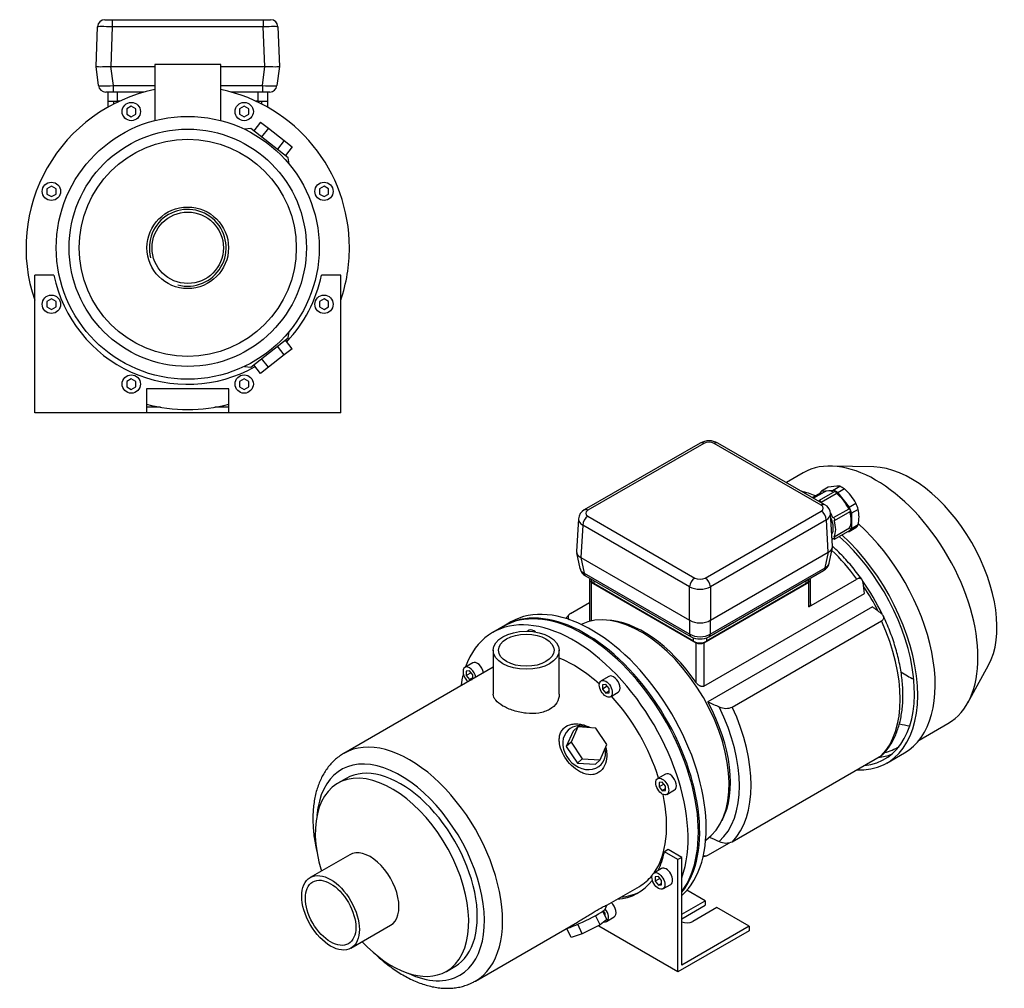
# Model space of a CAD drawing. Header units: millimetres. Extents: x 108 to 1180, y 13 to 792.
# Tile 2 of 2: x 643 to 1180, y 13 to 541. Entities that reach past the tile are written whole.
import ezdxf

# ---------------------------------------------------------------- set-up
doc = ezdxf.new("R2010")
doc.units = ezdxf.units.MM
for name, color, linetype in [('BASETTA_MEC_80-9', 7, 'Continuous'), ('CARCASSA_MEC_80', 7, 'Continuous'), ('COPRIVENTOLA_MEC', 7, 'Continuous'), ('CORPO_MH_3-5_[5]', 7, 'Continuous'), ('FLANGIA_MOTORE_T', 7, 'Continuous'), ('GHIERA_PG13_5_CO', 7, 'Continuous'), ('STAFFA_3-5-9_INT', 7, 'Continuous')]:
    doc.layers.add(name, color=color, linetype=linetype)

# ---------------------------------------------------------------- blocks, each defined once
blk = doc.blocks.new('SE')
at = {"layer": 'BASETTA_MEC_80-9', "color": 7, "linetype": 'Continuous'}
for p, q in [((1014.21, 310.28), (950.92, 273.75)), ((1016.21, 310.09), (952.92, 273.55)), ((1080.19, 276.41), (1021.86, 310.09)), ((1082.19, 276.6), (1023.86, 310.28)), ((947.76, 268.97), (946.68, 251.14)), ((952.92, 270.28), (1011.26, 236.6)), ((1016.91, 236.6), (1080.19, 273.14)), ((1086.43, 254), (1085.36, 271.83)), ((950.09, 265.5), (949.03, 247.83)), ((1008.43, 231.82), (950.09, 265.5)), ((1083.02, 268.36), (1019.74, 231.82)), ((1084.09, 250.69), (1083.02, 268.36)), ((1084.55, 244.68), (1086.38, 253.28)), ((946.73, 250.43), (948.56, 241.82)), ((948.99, 247.85), (950.81, 239.29)), ((949.03, 247.83), (1008.43, 213.53)), ((1019.74, 213.53), (1084.09, 250.69)), ((1082.31, 242.15), (1084.13, 250.71)), ((1019.7, 206), (1082.31, 242.15)), ((950.81, 239.29), (1008.47, 206)), ((951.62, 237.85), (1009.28, 204.56)), ((1018.89, 204.56), (1081.5, 240.7)), ((954.64, 236.1), (954.64, 235.58)), ((956.1, 235.26), (956.1, 233.54)), ((1010.55, 202.11), (956.1, 233.54)), ((1008.43, 213.53), (1008.43, 231.82)), ((1072.07, 233.54), (1017.62, 202.11)), ((1019.74, 231.82), (1019.74, 213.53)), ((1072.07, 233.54), (1072.07, 235.26)), ((1073.53, 235.58), (1073.53, 236.1)), ((1008.47, 206), (1008.47, 213.51)), ((1019.7, 213.51), (1019.7, 206)), ((1010.55, 202.11), (1010.55, 203.99)), ((1017.62, 203.98), (1017.62, 202.11))]:
    blk.add_line(p, q, dxfattribs=at)
for centre, radius, start, end in [((1019.03, 301.31), 10.19, 61.7287, 118.2713), ((1079.49, 271.42), 5.85, 3.8957, 62.4312), ((953.68, 268.51), 5.92, 117.8026, 175.5812), ((954.38, 243.08), 5.92, 192.3194, 242.1919), ((1078.73, 245.94), 5.93, 297.8985, 347.7179), ((1014.08, 213.47), 10.13, 241.6633, 298.3367)]:
    blk.add_arc(centre, radius, start, end, dxfattribs=at)
for centre, major_axis, ratio, start_param, end_param in [((1016.21, 306.82), (2, -3.46), 0.57735, 2.356194, 3.141593), ((1019.03, 308.45), (4, 0), 0.578054, 0.786007, 2.355586), ((1021.86, 306.82), (-2, -3.46), 0.57735, 3.141593, 3.926991), ((952.92, 270.28), (2, -3.46), 0.57735, 2.356194, 3.141871), ((1080.19, 273.14), (-2, -3.46), 0.57735, 3.142017, 3.926991), ((1077.36, 274.77), (-4, 0), 0.576647, 2.356803, 3.926382), ((955.75, 268.65), (8, -0.24), 0.576999, 3.124953, 3.943803), ((952.92, 267.02), (2, 3.46), 0.57735, 0.785398, 2.321288), ((955.75, 271.92), (4, 0), 0.576647, 2.356803, 3.926382), ((1080.19, 269.88), (2, -3.46), 0.57735, 0.820305, 2.356194), ((1077.36, 271.51), (-8, -0.24), 0.576999, 2.339382, 3.158091), ((1078.41, 254.24), (-8.03, 0.6), 0.572756, 2.406383, 3.219219), ((954.71, 251.38), (8.03, 0.6), 0.572756, 3.063966, 3.876802), ((956.51, 242.93), (7.99, 0.83), 0.573109, 3.20224, 3.859822), ((1079.5, 244.17), (-2, 3.46), 0.57735, 3.141593, 3.804818), ((1076.61, 245.79), (-7.99, 0.83), 0.573109, 2.423363, 3.080945), ((953.62, 241.31), (2, 3.46), 0.57735, 2.478368, 3.141593), ((1011.26, 233.34), (2, 3.46), 0.57735, 0.785398, 2.321288), ((1014.08, 238.24), (-4, 0), 0.578054, 0.786007, 2.355586), ((1016.91, 233.34), (-2, 3.46), 0.57735, 3.961897, 5.497787), ((959.64, 235.58), (5, 0), 0.57735, 3.141593, 3.926991), ((1014.08, 234.97), (8, 0), 0.557214, 3.9276, 5.497178), ((1068.53, 235.58), (-5, 0), 0.57735, 2.356194, 3.141593), ((1014.08, 217.1), (-8, 0), 0.630132, 0.792825, 2.348768), ((1014.08, 209.69), (-8, 0), 0.647258, 0.792825, 2.348768), ((1011.28, 208.02), (2, 3.46), 0.57735, 2.478368, 3.142393), ((1016.89, 208.02), (-2, 3.46), 0.57735, 3.140754, 3.804818), ((1014.08, 204.15), (5, 0), 0.57735, 3.926991, 5.497787)]:
    blk.add_ellipse(centre, major_axis=major_axis, ratio=ratio, start_param=start_param, end_param=end_param, dxfattribs=at)
for points in [[(949.03, 247.83), (949.01, 247.84), (948.99, 247.85)], [(1084.13, 250.71), (1084.11, 250.7), (1084.09, 250.69)], [(1008.47, 213.51), (1008.45, 213.52), (1008.43, 213.53)], [(1019.74, 213.53), (1019.72, 213.52), (1019.7, 213.51)]]:
    blk.add_open_spline(points, degree=2, dxfattribs=at)
at = {"layer": 'CARCASSA_MEC_80', "color": 7, "linetype": 'Continuous'}
for p, q in [((953.81, 235.58), (953.81, 212.96)), ((954.69, 234.36), (1011.96, 201.29)), ((954.69, 234.36), (954.69, 213.17)), ((1016.2, 201.29), (1073.48, 234.36)), ((1073.48, 220.91), (1099.67, 236.04)), ((1073.48, 220.91), (1073.48, 234.36)), ((1074.36, 222.63), (1074.36, 235.58)), ((1016.2, 177.58), (1103.89, 228.2)), ((943.36, 217.19), (953.81, 223.22)), ((1108.23, 220.83), (1018.42, 168.98)), ((1031.72, 166.17), (1113.09, 213.15)), ((1011.96, 179.55), (1011.96, 201.29)), ((1016.2, 201.29), (1016.2, 177.58)), ((1031.72, 92.69), (1113.09, 139.67)), ((1018.3, 85.3), (1030.16, 92.15))]:
    blk.add_line(p, q, dxfattribs=at)
for centre, radius, start, end in [((314.81, 129.85), 795.18, 7.10446, 7.51871), ((660.32, -375.5), 745.81, 52.63707, 53.08951), ((1469.52, 1185.49), 1112.1, 246.06954, 246.41619), ((1028.26, 174.1), 8.65, 244.8351, 293.5594), ((1469.52, 1112), 1112.1, 246.10637, 246.41619), ((1028.26, 100.59), 8.62, 244.7509, 293.6436)]:
    blk.add_arc(centre, radius, start, end, dxfattribs=at)
for centre, major_axis, start_param, end_param in [((1068.91, 201.92), (-38.5, 66.68), 4.897433, 5.177689), ((956.81, 235.58), (3, 0), 2.660527, 3.926991), ((1071.36, 235.58), (-3, 0), 2.356194, 3.622658), ((1076.66, 206.39), (-32.5, 56.29), 4.567162, 4.891084), ((1074.54, 205.17), (-33.5, 58.02), 4.612995, 4.841596), ((983.32, 152.5), (-33.5, 58.02), 4.848677, 5.941491), ((1068.91, 201.92), (38.5, -66.68), 0.161239, 1.409558), ((1014.08, 202.51), (-3, 0), 0.785398, 2.356194), ((983.32, 152.5), (33.5, -58.02), 0.341695, 1.521821), ((984.06, 152.93), (36.43, -63.11), 0.11977, 1.451026), ((987.54, 154.94), (38.5, -66.68), 0.161239, 1.409558)]:
    blk.add_ellipse(centre, major_axis=major_axis, ratio=0.57735, start_param=start_param, end_param=end_param, dxfattribs=at)
for points, knots in [([(1102.55, 235.61), (1102.46, 235.73), (1101.55, 237.03), (1099.54, 239.69), (1096.69, 243.23), (1093.7, 246.66), (1090.62, 249.92), (1088.16, 252.32), (1086.74, 253.64), (1086.38, 253.96)], [0, 0, 0, 0, 0.0043866, 0.0550216, 0.1056847, 0.15638, 0.2071149, 0.257896, 0.2748869, 0.2748869, 0.2748869, 0.2748869]), ([(1103.15, 233.9), (1103.09, 234.39), (1102.97, 234.82), (1102.7, 235.38), (1102.6, 235.56), (1102.35, 235.86), (1102.22, 236), (1101.92, 236.21), (1101.75, 236.3), (1101.39, 236.41), (1101.2, 236.44), (1100.89, 236.44), (1100.78, 236.43), (1100.57, 236.39), (1100.46, 236.37), (1100.13, 236.27), (1099.9, 236.17), (1099.67, 236.04)], [0, 0, 0, 0, 0.25, 0.25, 0.375, 0.375, 0.5, 0.5, 0.625, 0.625, 0.75, 0.75, 0.8125, 0.8125, 0.875, 0.875, 1, 1, 1, 1]), ([(1074.36, 222.62), (1074.36, 222.48), (1074.35, 222.33), (1074.29, 222.01), (1074.24, 221.84), (1074.09, 221.52), (1074, 221.37), (1073.77, 221.12), (1073.63, 221), (1073.48, 220.91)], [0.5278319, 0.5278319, 0.5278319, 0.5278319, 0.625, 0.625, 0.75, 0.75, 0.875, 0.875, 1, 1, 1, 1]), ([(942.71, 216.67), (942.16, 216.1), (941.53, 215.45), (940.92, 214.72), (940.77, 214.54)], [0, 0, 0, 0, 0.03436245, 0.04551872, 0.04551872, 0.04551872, 0.04551872]), ([(943.36, 217.19), (943.12, 217.05), (942.93, 216.91), (942.59, 216.59), (942.45, 216.41), (942.25, 216.06), (942.18, 215.88), (942.1, 215.5), (942.1, 215.32), (942.14, 214.94), (942.19, 214.76), (942.34, 214.39), (942.44, 214.21), (942.62, 213.96), (942.69, 213.87), (942.76, 213.79)], [0, 0, 0, 0, 0.125, 0.125, 0.25, 0.25, 0.375, 0.375, 0.5, 0.5, 0.625, 0.625, 0.75, 0.75, 0.8113586, 0.8113586, 0.8113586, 0.8113586]), ([(1113.09, 213.15), (1113.33, 213.29), (1113.52, 213.43), (1113.86, 213.75), (1114, 213.92), (1114.2, 214.28), (1114.27, 214.46), (1114.35, 214.84), (1114.35, 215.02), (1114.31, 215.4), (1114.26, 215.58), (1114.11, 215.95), (1114.01, 216.12), (1113.76, 216.47), (1113.62, 216.64), (1113.3, 216.97), (1113.12, 217.12), (1112.92, 217.27)], [0, 0, 0, 0, 0.125, 0.125, 0.25, 0.25, 0.375, 0.375, 0.5, 0.5, 0.625, 0.625, 0.75, 0.75, 0.875, 0.875, 1, 1, 1, 1]), ([(1113.73, 140.18), (1114.29, 140.76), (1115.4, 141.9), (1117.11, 144.14), (1118.75, 146.7), (1120.23, 149.5), (1121.5, 152.49), (1122.58, 155.68), (1123.46, 159.04), (1124.12, 162.57), (1124.58, 166.24), (1124.82, 170.05), (1124.85, 173.97), (1124.66, 178), (1124.27, 182.1), (1123.66, 186.28), (1122.86, 190.51), (1121.86, 194.78), (1120.66, 199.07), (1119.27, 203.37), (1117.7, 207.64), (1115.96, 211.91), (1114.79, 214.44), (1114.12, 215.9)], [0, 0, 0, 0, 0.034433, 0.080922, 0.127784, 0.175061, 0.222754, 0.270829, 0.319224, 0.367866, 0.416683, 0.465608, 0.51459, 0.563583, 0.612558, 0.661499, 0.710398, 0.759254, 0.808066, 0.856838, 0.905575, 0.954282, 1, 1, 1, 1]), ([(1016.2, 177.58), (1016.04, 177.48), (1015.87, 177.42), (1015.49, 177.35), (1015.3, 177.35), (1014.9, 177.39), (1014.69, 177.44), (1014.3, 177.57), (1014.1, 177.66), (1013.72, 177.86), (1013.53, 177.98), (1013.18, 178.24), (1013.01, 178.38), (1012.68, 178.68), (1012.52, 178.85), (1012.23, 179.19), (1012.09, 179.36), (1011.96, 179.55)], [0, 0, 0, 0, 0.125, 0.125, 0.25, 0.25, 0.375, 0.375, 0.5, 0.5, 0.625, 0.625, 0.75, 0.75, 0.875, 0.875, 1, 1, 1, 1]), ([(1113.77, 140.18), (1113.75, 140.16), (1113.72, 140.13), (1113.53, 139.95), (1113.33, 139.8), (1113.09, 139.67)], [0.8568981, 0.8568981, 0.8568981, 0.8568981, 0.875, 0.875, 1, 1, 1, 1]), ([(1015.79, 85.32), (1015.82, 85.29), (1015.86, 85.26), (1016.05, 85.12), (1016.22, 85.04), (1016.58, 84.92), (1016.77, 84.89), (1017.08, 84.9), (1017.18, 84.91), (1017.4, 84.94), (1017.51, 84.97), (1017.84, 85.07), (1018.07, 85.17), (1018.3, 85.3)], [0.4680939, 0.4680939, 0.4680939, 0.4680939, 0.5, 0.5, 0.625, 0.625, 0.75, 0.75, 0.8125, 0.8125, 0.875, 0.875, 1, 1, 1, 1])]:
    blk.add_open_spline(points, degree=3, knots=knots, dxfattribs=at)
blk.add_open_spline([(1015.66, 84.62), (1016.23, 84.72), (1016.78, 84.84), (1017.42, 84.98)], degree=3, dxfattribs=at)
at = {"layer": 'COPRIVENTOLA_MEC', "color": 7, "linetype": 'Continuous'}
for p, q in [((1109.01, 297.21), (1085.63, 297.69)), ((1070.4, 294), (1061.23, 288.71)), ((1160.21, 168.51), (1171.49, 189)), ((1133.59, 148.04), (1149.4, 157.16)), ((1116.1, 135.63), (1125.65, 141.14))]:
    blk.add_line(p, q, dxfattribs=at)
for centre, major_axis, start_param, end_param in [((1109.9, 225.58), (-39.5, 68.42), 3.141593, 6.283185), ((1129.34, 236.81), (-33.09, 57.31), 3.477609, 5.947168), ((1085.15, 211.29), (-40.5, 70.15), -0.643575, -0.508007), ((1085.15, 211.29), (-40.5, 70.15), 3.141593, 5.226208), ((1075.6, 205.78), (-39.25, 67.98), 2.888604, 5.234492), ((1075.6, 205.78), (-40.5, 70.15), 2.78844, 5.216823), ((1127.57, 235.79), (-32.29, 55.93), -4.011369, -3.857659), ((1109.5, 225.35), (-38.25, 66.25), -3.676174, -3.567659), ((1083.38, 210.27), (-39.25, 67.98), 2.888604, 3.042345), ((1083.38, 210.27), (-38.25, 66.25), 2.976006, 3.170167)]:
    blk.add_ellipse(centre, major_axis=major_axis, ratio=0.57735, start_param=start_param, end_param=end_param, dxfattribs=at)
at = {"layer": 'CORPO_MH_3-5_[5]', "color": 7, "linetype": 'Continuous'}
for p, q in [((906.67, 210.15), (901.02, 206.88)), ((920.86, 208.09), (919.92, 207.55)), ((901.26, 197.17), (901.26, 173.17)), ((937.26, 173.17), (937.26, 197.17)), ((890.05, 190.3), (885.81, 187.85)), ((901.26, 187.97), (819.75, 140.91)), ((888.31, 185.88), (886.54, 185.72)), ((886.54, 185.72), (886.54, 183.37)), ((889.13, 184.86), (886.54, 183.37)), ((886.54, 183.37), (888.31, 181.17)), ((890.08, 183.68), (888.31, 185.88)), ((890.08, 181.52), (890.08, 183.68)), ((964.42, 182.94), (960.18, 180.49)), ((890.08, 182.19), (888.31, 181.17)), ((888.31, 181.17), (889.68, 181.29)), ((962.68, 178.51), (960.91, 178.36)), ((960.91, 178.36), (960.91, 176)), ((963.5, 177.49), (960.91, 176)), ((964.45, 176.31), (962.68, 178.51)), ((960.91, 176), (962.68, 173.8)), ((964.45, 174.82), (962.68, 173.8)), ((962.68, 173.8), (964.45, 173.96)), ((964.45, 173.96), (964.45, 176.31)), ((965.18, 171.83), (969.42, 174.28)), ((944.78, 153.03), (941.12, 144.63)), ((947.39, 155.38), (943.73, 146.98)), ((947.39, 155.38), (944.78, 153.03)), ((957.17, 154.73), (947.39, 155.38)), ((963.28, 145.69), (957.17, 154.73)), ((943.73, 146.98), (941.12, 144.63)), ((943.73, 146.98), (949.84, 137.93)), ((959.62, 137.29), (963.28, 145.69)), ((941.12, 144.63), (947.23, 135.58)), ((949.84, 137.93), (947.23, 135.58)), ((947.23, 135.58), (957.01, 134.94)), ((949.84, 137.93), (959.62, 137.29)), ((959.62, 137.29), (957.01, 134.94)), ((995.23, 129.58), (990.99, 127.13)), ((821.05, 127.23), (816.41, 124.55)), ((993.49, 125.16), (991.72, 125)), ((991.72, 125), (991.72, 122.64)), ((994.31, 124.14), (991.72, 122.64)), ((995.25, 122.96), (993.49, 125.16)), ((991.72, 122.64), (993.49, 120.44)), ((995.25, 121.46), (993.49, 120.44)), ((993.49, 120.44), (995.25, 120.6)), ((995.25, 120.6), (995.25, 122.96)), ((995.99, 118.47), (1000.23, 120.92)), ((822.93, 85.59), (801.36, 73.14)), ((963.19, 58.03), (981.02, 68.32)), ((963.28, 50.19), (961.02, 54.83)), ((962.58, 56.23), (963.21, 58.02)), ((891.5, 16.64), (947.23, 48.81)), ((959.62, 47.3), (957.11, 52.46)), ((963.28, 50.19), (959.62, 47.3)), ((823.61, 34.6), (845.18, 47.06)), ((943.73, 40.45), (941.38, 45.28)), ((949.84, 42.43), (947.33, 47.61)), ((959.62, 47.3), (949.84, 42.43)), ((949.84, 42.43), (943.73, 40.45)), ((875.66, 21.93), (880.3, 24.6))]:
    blk.add_line(p, q, dxfattribs=at)
for centre, major_axis, ratio, start_param, end_param in [((950.8, 133.72), (44.13, -76.43), 0.57735, 0.241164, 3.141593), ((945.14, 130.46), (44.13, -76.43), 0.57735, 0.45581, 3.593987), ((923.36, 203.76), (2.5, -4.33), 0.57735, 2.083393, 3.141593), ((888.31, 183.52), (-2.5, 4.33), 0.57735, 4.160308, 6.283185), ((892.55, 185.97), (2.5, -4.33), 0.57735, 1.018715, 3.141593), ((945.14, 130.46), (35.88, -62.14), 0.57735, 2.076031, 2.512145), ((945.14, 130.46), (44.13, -76.43), 0.57735, 3.660226, 3.763049), ((888.31, 183.52), (-2.5, 4.33), 0.57735, 0, 2.122878), ((966.92, 178.61), (2.5, -4.33), 0.57735, 0, 3.141593), ((945.14, 130.46), (35.88, -62.14), 0.57735, 1.202887, 1.938706), ((950.89, 143.98), (-8.7, 9.66), 0.810411, 5.253429, 6.283185), ((950.89, 143.98), (-8.7, 9.66), 0.810411, 0, 4.056698), ((855.62, 78.77), (-35.88, 62.14), 0.57735, 3.140016, 6.283185), ((850.67, 75.92), (32.38, -56.08), 0.57735, 0, 3.835482), ((855.62, 78.77), (-35.88, 62.14), 0.57735, 0, 0.004111), ((850.67, 75.92), (29.63, -51.31), 0.57735, 0, 3.141593), ((846.03, 73.24), (29.62, -51.31), 0.57735, 0, 4.327423), ((997.73, 125.25), (2.5, -4.33), 0.57735, 0, 3.141593), ((945.14, 130.46), (35.88, -62.14), 0.57735, 0.25816, 1.065562), ((834.06, 66.33), (11.13, -19.27), 0.57735, 0, 3.141593), ((945.14, 130.46), (35.88, -62.14), 0.57735, 0, 0.21901), ((950.89, 50.69), (11.69, 5.69), 0.099506, 3.627919, 6.183016), ((846.03, 73.24), (29.62, -51.31), 0.57735, 5.097355, 6.283185), ((850.67, 75.92), (32.38, -56.08), 0.57735, 5.589296, 6.283185)]:
    blk.add_ellipse(centre, major_axis=major_axis, ratio=ratio, start_param=start_param, end_param=end_param, dxfattribs=at)
for centre, major_axis in [((919.26, 197.17), (-18, 0)), ((919.26, 197.17), (-15.15, 0)), ((962.68, 176.16), (-2.5, 4.33)), ((993.49, 122.8), (-2.5, 4.33)), ((812.49, 53.87), (11.13, -19.27)), ((812.49, 53.87), (9.74, -16.87))]:
    blk.add_ellipse(centre, major_axis=major_axis, ratio=0.57735, dxfattribs=at)
for points, knots in [([(937.26, 173.17), (937.26, 173.17), (937.26, 173.17), (937.26, 171.58), (936.79, 169.97), (935, 167.12), (933.66, 165.85), (931.16, 164.4), (930.23, 163.99), (928.27, 163.33), (927.23, 163.08), (923.96, 162.56), (921.62, 162.53), (918.08, 162.9), (916.92, 163.09), (914.62, 163.57), (913.48, 163.88), (911.3, 164.57), (910.27, 164.95), (908.3, 165.8), (907.37, 166.27), (904.87, 167.71), (903.53, 168.77), (902.18, 170.4), (901.83, 170.95), (901.38, 172.06), (901.26, 172.61), (901.26, 173.17), (901.26, 173.17), (901.26, 173.17)], [0.1249858, 0.1249858, 0.1249858, 0.1249858, 0.125, 0.125, 0.1875, 0.1875, 0.25, 0.25, 0.28125, 0.28125, 0.3125, 0.3125, 0.375, 0.375, 0.40625, 0.40625, 0.4375, 0.4375, 0.46875, 0.46875, 0.5, 0.5, 0.5625, 0.5625, 0.59375, 0.59375, 0.625, 0.625, 0.6251231, 0.6251231, 0.6251231, 0.6251231]), ([(959.76, 131.27), (959.16, 130.73), (958.5, 130.31), (957.1, 129.66), (956.34, 129.44), (954, 129.11), (952.35, 129.33), (949.93, 130.17), (949.12, 130.54), (947.56, 131.41), (946.8, 131.92), (944.58, 133.62), (943.22, 134.97), (940.82, 137.98), (939.81, 139.59), (938.23, 142.95), (937.69, 144.64), (937.31, 147.14), (937.26, 147.95), (937.32, 149.53), (937.43, 150.3), (937.83, 151.77), (938.12, 152.45), (938.88, 153.71), (939.36, 154.3), (941.04, 155.8), (942.53, 156.5), (945.02, 156.98), (945.91, 157.05), (947.69, 157), (948.59, 156.89), (951.08, 156.35), (952.63, 155.77), (954.08, 154.97)], [0, 0, 0, 0, 0.03125, 0.03125, 0.0625, 0.0625, 0.125, 0.125, 0.15625, 0.15625, 0.1875, 0.1875, 0.25, 0.25, 0.3125, 0.3125, 0.375, 0.375, 0.40625, 0.40625, 0.4375, 0.4375, 0.46875, 0.46875, 0.5, 0.5, 0.5625, 0.5625, 0.59375, 0.59375, 0.625, 0.625, 0.6792325, 0.6792325, 0.6792325, 0.6792325]), ([(819.58, 140.8), (818.8, 140.32), (817.39, 139.46), (815.2, 137.72), (813.12, 135.73), (811.21, 133.5), (809.48, 131.07), (807.93, 128.42), (806.57, 125.57), (805.41, 122.53), (804.46, 119.3), (803.72, 115.91), (803.19, 112.35), (802.89, 108.66), (802.8, 104.86), (802.93, 100.95), (803.27, 96.96), (803.83, 92.9), (804.52, 89.18), (805.06, 86.8), (805.3, 85.81)], [0, 0, 0, 0, 0.0165022, 0.0354787, 0.0544984, 0.0736344, 0.0929477, 0.1124816, 0.132258, 0.152276, 0.1725141, 0.1929358, 0.2134969, 0.234153, 0.2548647, 0.2756006, 0.2963325, 0.3170469, 0.3377366, 0.3526413, 0.3526413, 0.3526413, 0.3526413]), ([(962.66, 144.15), (962.97, 142.98), (963.16, 141.79), (963.28, 138.81), (963.03, 137), (961.88, 133.78), (960.96, 132.34), (959.76, 131.27)], [0.8346005, 0.8346005, 0.8346005, 0.8346005, 0.875, 0.875, 0.9375, 0.9375, 1, 1, 1, 1]), ([(947.22, 48.81), (947.29, 48.85), (947.36, 48.89), (948.2, 49.38), (948.98, 49.85), (950.57, 50.82), (951.39, 51.33), (953.01, 52.35), (953.81, 52.85), (955.39, 53.83), (956.19, 54.32), (958.4, 55.65), (959.73, 56.4), (961.27, 57.2), (961.71, 57.42), (962.42, 57.75), (962.69, 57.87), (963.12, 58.03), (963.22, 58.07), (963.22, 58.05)], [0.3721818, 0.3721818, 0.3721818, 0.3721818, 0.375, 0.375, 0.40625, 0.40625, 0.4375, 0.4375, 0.46875, 0.46875, 0.5, 0.5, 0.5625, 0.5625, 0.59375, 0.59375, 0.625, 0.625, 0.6619883, 0.6619883, 0.6619883, 0.6619883]), ([(837.28, 30.99), (838.07, 30.25), (839.91, 28.59), (842.84, 26.15), (846.1, 23.69), (849.4, 21.46), (852.74, 19.45), (856.11, 17.68), (859.49, 16.16), (862.88, 14.9), (866.24, 13.91), (869.58, 13.19), (872.86, 12.76), (876.07, 12.62), (879.2, 12.76), (882.21, 13.18), (885.12, 13.87), (887.86, 14.82), (890.01, 15.78), (891.07, 16.42), (891.41, 16.63)], [0.651422, 0.651422, 0.651422, 0.651422, 0.6671066, 0.6878108, 0.7085531, 0.7293334, 0.7501483, 0.7709896, 0.7918398, 0.8126689, 0.8334408, 0.8541105, 0.8746269, 0.8949402, 0.9150103, 0.9348161, 0.9543609, 0.9736737, 0.9928058, 1, 1, 1, 1])]:
    blk.add_open_spline(points, degree=3, knots=knots, dxfattribs=at)
at = {"layer": 'FLANGIA_MOTORE_T', "color": 7, "linetype": 'Continuous'}
blk.add_line((910.91, 212.6), (907.38, 210.56), dxfattribs=at)
for centre, major_axis, start_param, end_param in [((955.04, 136.17), (44.12, -76.43), 0.121401, 3.141593), ((951.5, 134.13), (44.12, -76.43), 0.219659, 3.149605), ((981.91, 151.69), (34, -58.89), 0.037781, 3.103812)]:
    blk.add_ellipse(centre, major_axis=major_axis, ratio=0.57735, start_param=start_param, end_param=end_param, dxfattribs=at)
at = {"layer": 'GHIERA_PG13_5_CO', "color": 7, "linetype": 'Continuous'}
for p, q in [((1084.06, 286.14), (1080.43, 284.05)), ((1086.68, 284.61), (1090.31, 286.7)), ((1092.9, 285.2), (1089.27, 283.11)), ((1079.95, 283.11), (1075.44, 280.51)), ((1081.85, 283.55), (1076.01, 280.17)), ((1087.6, 283.79), (1079.12, 278.89)), ((1088.47, 282.64), (1080.11, 277.81)), ((1080.43, 284.05), (1086.68, 284.61)), ((1089.27, 283.11), (1095.52, 275.34)), ((1095.26, 274.27), (1086.77, 269.37)), ((1095.52, 275.34), (1099.15, 277.44)), ((1100.44, 274.09), (1096.81, 272)), ((1087.52, 268.07), (1096.01, 272.97)), ((1096.81, 272), (1096.81, 263.67)), ((1087.23, 259.07), (1095.71, 263.97)), ((1099.15, 263.92), (1095.52, 261.83)), ((1096.81, 263.67), (1100.44, 265.77)), ((1086.21, 257.77), (1086.87, 258.15)), ((1087.52, 257.87), (1096.01, 262.76)), ((1095.52, 261.83), (1094.17, 261.7))]:
    blk.add_line(p, q, dxfattribs=at)
for centre, radius, start, end in [((1089.43, 261.25), 25.46, 88.0317, 102.1761), ((1075.28, 264.64), 27.09, 28.1909, 49.397), ((1079.44, 269.93), 21.42, 348.7901, 11.2099)]:
    blk.add_arc(centre, radius, start, end, dxfattribs=at)
for centre, major_axis, start_param, end_param in [((1091.61, 275.03), (-6.75, 11.69), 5.361505, 5.634069), ((1087.98, 272.94), (-6.75, 11.69), 0.125517, 0.31778), ((1080.32, 282.46), (0.375, -0.65), 1.807572, 3.141593), ((1087.98, 272.94), (6.13, -10.61), 2.469888, 3.141593), ((1087.98, 272.94), (-6.75, 11.69), 5.361505, 5.634069), ((1087.98, 283.14), (0.375, -0.65), 0.41713, 3.141593), ((1087.98, 272.94), (6.13, -10.61), 1.366148, 2.299044), ((1079.49, 278.24), (0.375, -0.65), 0.656535, 4.055854), ((1095.63, 273.62), (0.375, -0.65), 0, 3.141593), ((1087.98, 272.94), (6.75, -11.69), 1.172715, 1.445279), ((1091.61, 275.03), (6.75, -11.69), 1.172715, 1.445279), ((1079.49, 268.04), (6.12, -10.61), 1.366148, 1.608627), ((1079.49, 268.04), (5.18, -8.98), 0.321089, 1.394193), ((1087.15, 268.72), (0.375, -0.65), -0.630067, 3.248061), ((1087.98, 272.94), (6.12, -10.61), 0.31895, 1.251846), ((1079.49, 268.04), (6.12, -10.61), 0.31895, 1.251846), ((1087.98, 272.94), (6.75, -11.69), 0.125517, 0.398082), ((1095.63, 263.41), (-0.375, 0.65), 3.141593, 5.342456), ((1091.61, 275.03), (6.75, -11.69), 0.125517, 0.398082), ((1079.49, 268.04), (-6.13, 10.61), 3.242704, 3.346241), ((1087.15, 258.52), (-0.375, 0.65), 1.464328, 5.342456)]:
    blk.add_ellipse(centre, major_axis=major_axis, ratio=0.57735, start_param=start_param, end_param=end_param, dxfattribs=at)
at = {"layer": 'STAFFA_3-5-9_INT', "color": 7, "linetype": 'Continuous'}
for p, q in [((996.74, 88.42), (994.62, 87.19)), ((1002.06, 82.9), (994.62, 87.19)), ((1004.18, 84.12), (996.74, 88.42)), ((1004.18, 84.12), (1002.06, 82.9)), ((1002.06, 21.66), (1002.06, 82.9)), ((1004.18, 25.33), (1004.18, 84.12)), ((993.11, 78.05), (988.87, 75.6)), ((991.37, 73.63), (989.6, 73.47)), ((989.6, 73.47), (989.6, 71.11)), ((992.19, 72.61), (989.6, 71.11)), ((989.6, 71.11), (991.37, 68.91)), ((993.13, 71.43), (991.37, 73.63)), ((993.13, 69.93), (991.37, 68.91)), ((993.13, 69.07), (993.13, 71.43)), ((991.37, 68.91), (993.13, 69.07)), ((993.87, 66.94), (998.11, 69.39)), ((1016.91, 60.44), (1006.94, 66.2)), ((1004.18, 53.1), (1016.91, 60.44)), ((1016.91, 60.44), (1016.91, 57.99)), ((961.38, 54.82), (961.1, 54.66)), ((962.33, 53.64), (961.24, 54.99)), ((1004.18, 50.65), (1016.91, 57.99)), ((1023.28, 56.77), (1010.12, 49.18)), ((1040.95, 46.56), (1023.28, 56.77)), ((962.33, 52.15), (962.33, 53.64)), ((962.33, 52.15), (962.33, 52.15)), ((963.06, 49.15), (967.3, 51.6)), ((958.93, 46.56), (958.93, 46.96)), ((1002.06, 21.66), (958.93, 46.56)), ((1040.95, 44.11), (1002.06, 21.66)), ((1040.95, 46.56), (1004.18, 25.33)), ((1040.95, 46.56), (1040.95, 44.11))]:
    blk.add_line(p, q, dxfattribs=at)
for centre, major_axis, start_param, end_param in [((943.02, 129.23), (-37.25, 64.52), 3.514775, 3.724263), ((995.61, 73.72), (-2.5, 4.33), 3.141593, 6.283185), ((943.02, 129.23), (-37.25, 64.52), 2.869041, 3.382098), ((945.14, 130.46), (-37.25, 64.52), 2.869041, 3.113115), ((964.8, 55.93), (-2.5, 4.33), 3.141593, 5.26447), ((960.56, 53.48), (2.5, -4.33), 0, 1.815566), ((960.56, 53.48), (2.5, -4.33), 5.830585, 6.283185), ((1006.94, 51.01), (4.5, 0), 4.052757, 5.497787)]:
    blk.add_ellipse(centre, major_axis=major_axis, ratio=0.57735, start_param=start_param, end_param=end_param, dxfattribs=at)
blk.add_ellipse((991.37, 71.27), major_axis=(2.5, -4.33), ratio=0.57735, dxfattribs=at)
blk = doc.blocks.new('SE4')
at = {"layer": 'BASETTA_MEC_80-9', "color": 7, "linetype": 'Continuous'}
for p, q in [((684.54, 515.84), (685.29, 537.48)), ((689.29, 541.34), (693.29, 541.34)), ((693.29, 537.48), (692.53, 515.84)), ((693.29, 541.34), (775.79, 541.34)), ((693.29, 541.34), (693.29, 537.48)), ((775.79, 537.48), (693.29, 537.48)), ((775.79, 541.34), (779.78, 541.34)), ((775.79, 541.34), (775.79, 537.48)), ((776.54, 515.84), (775.79, 537.48)), ((783.78, 537.48), (784.54, 515.84)), ((684.54, 515.84), (684.54, 515.84)), ((685.83, 505.35), (684.54, 515.84)), ((692.48, 515.84), (693.77, 505.35)), ((692.53, 515.84), (716.54, 515.84)), ((752.54, 515.84), (776.54, 515.84)), ((775.31, 505.35), (776.6, 515.84)), ((784.54, 515.84), (783.25, 505.35)), ((784.54, 515.84), (784.54, 515.84)), ((693.77, 505.35), (716.54, 505.35)), ((693.77, 505.35), (693.77, 501.84)), ((752.54, 505.35), (775.31, 505.35)), ((775.31, 505.35), (775.31, 501.84)), ((693.77, 501.84), (689.8, 501.84)), ((691.04, 496.84), (691.04, 501.84)), ((710.81, 501.84), (693.77, 501.84)), ((696.04, 501.84), (696.04, 496.84)), ((775.31, 501.84), (758.27, 501.84)), ((773.04, 496.84), (773.04, 501.84)), ((779.28, 501.84), (775.31, 501.84)), ((778.04, 501.84), (778.04, 496.84)), ((697.28, 496.84), (696.04, 496.84)), ((773.04, 496.84), (771.79, 496.84))]:
    blk.add_line(p, q, dxfattribs=at)
for centre, start, end in [((689.29, 537.34), 90, 178), ((779.78, 537.34), 2, 90), ((689.8, 505.84), 187, 270), ((779.28, 505.84), 270, 353)]:
    blk.add_arc(centre, 4, start, end, dxfattribs=at)
for centre, major_axis, ratio, start_param, end_param in [((693.29, 537.34), (-8, 0.14), 0.017434, 4.713302, 6.282881), ((775.78, 537.34), (8, 0.14), 0.017434, 0.000304, 1.569883), ((692.55, 516.19), (-8.02, -0.35), 0.043312, 0.003409, 1.559352), ((776.52, 516.19), (8.02, -0.35), 0.043312, 4.723833, 6.279777), ((693.83, 505.84), (-8, -0.49), 0.060259, 0.003713, 1.559657), ((775.25, 505.84), (8, -0.49), 0.060259, 4.723529, 6.279472)]:
    blk.add_ellipse(centre, major_axis=major_axis, ratio=ratio, start_param=start_param, end_param=end_param, dxfattribs=at)
for points in [[(692.53, 515.84), (692.51, 515.84), (692.48, 515.84)], [(776.6, 515.84), (776.57, 515.84), (776.54, 515.84)]]:
    blk.add_open_spline(points, degree=2, dxfattribs=at)
at = {"layer": 'CARCASSA_MEC_80', "color": 7, "linetype": 'Continuous'}
for p, q in [((691.04, 493.62), (691.04, 496.84)), ((691.04, 496.84), (694.04, 496.84)), ((694.04, 496.84), (697.28, 496.84)), ((694.04, 496.84), (694.04, 495.25)), ((771.79, 496.84), (775.04, 496.84)), ((775.04, 495.25), (775.04, 496.84)), ((775.04, 496.84), (778.04, 496.84)), ((778.04, 496.84), (778.04, 493.62))]:
    blk.add_line(p, q, dxfattribs=at)
at = {"layer": 'CORPO_MH_3-5_[5]', "color": 7, "linetype": 'Continuous'}
for p, q in [((752.54, 516.84), (716.54, 516.84)), ((716.54, 516.84), (716.54, 486.31)), ((752.54, 486.31), (752.54, 516.84)), ((703.73, 494.1), (701.23, 492.66)), ((701.23, 492.66), (701.23, 489.77)), ((701.23, 489.77), (703.73, 488.33)), ((706.23, 492.66), (703.73, 494.1)), ((703.73, 488.33), (706.23, 489.77)), ((706.23, 489.77), (706.23, 492.66)), ((765.34, 494.1), (762.84, 492.66)), ((762.84, 492.66), (762.84, 489.77)), ((762.84, 489.77), (765.34, 488.33)), ((767.84, 492.66), (765.34, 494.1)), ((765.34, 488.33), (767.84, 489.77)), ((767.84, 489.77), (767.84, 492.66)), ((774.22, 485.45), (770.53, 480.72)), ((774.22, 485.45), (778.54, 482.08)), ((768.93, 481.97), (765.57, 481.56)), ((789.42, 465.97), (768.93, 481.97)), ((778.54, 482.08), (774.85, 477.35)), ((778.54, 482.08), (787.19, 475.32)), ((787.19, 475.32), (783.5, 470.59)), ((787.19, 475.32), (791.51, 471.95)), ((791.51, 471.95), (787.82, 467.22)), ((789.83, 462.58), (789.42, 465.97)), ((660.17, 450.53), (657.67, 449.09)), ((657.67, 449.09), (657.67, 446.2)), ((657.67, 446.2), (660.17, 444.76)), ((662.67, 449.09), (660.17, 450.53)), ((660.17, 444.76), (662.67, 446.2)), ((662.67, 446.2), (662.67, 449.09)), ((808.91, 450.53), (806.41, 449.09)), ((806.41, 449.09), (806.41, 446.2)), ((806.41, 446.2), (808.91, 444.76)), ((811.41, 449.09), (808.91, 450.53)), ((808.91, 444.76), (811.41, 446.2)), ((811.41, 446.2), (811.41, 449.09)), ((789.42, 367.71), (789.83, 371.08)), ((768.93, 351.71), (789.42, 367.71)), ((791.51, 361.73), (787.82, 366.46)), ((787.19, 358.36), (783.5, 363.09)), ((791.51, 361.73), (787.19, 358.36)), ((778.54, 351.6), (774.85, 356.33)), ((787.19, 358.36), (778.54, 351.6)), ((765.54, 352.12), (768.93, 351.71)), ((774.22, 348.23), (770.53, 352.96)), ((778.54, 351.6), (774.22, 348.23))]:
    blk.add_line(p, q, dxfattribs=at)
for centre, radius in [((703.73, 491.21), 5), ((765.34, 491.21), 5), ((734.54, 416.84), 71.75), ((734.54, 416.84), 64.75), ((734.54, 416.84), 59.25), ((660.17, 447.65), 5), ((808.91, 447.65), 5), ((734.54, 416.84), 22.25), ((734.54, 416.84), 19.48)]:
    blk.add_circle(centre, radius, dxfattribs=at)
for radius, start, end in [(88.25, 101.769, 198.884), (88.25, 0, 78.231), (20.95, 255, 195), (88.25, 341.116, 360), (88.25, 255.2289, 284.7711)]:
    blk.add_arc((734.54, 416.84), radius, start, end, dxfattribs=at)
at = {"layer": 'STAFFA_3-5-9_INT', "color": 7, "linetype": 'Continuous'}
for p, q in [((651.04, 326.84), (651.04, 401.84)), ((661.56, 401.84), (651.04, 401.84)), ((818.04, 401.84), (807.51, 401.84)), ((818.04, 326.84), (818.04, 401.84)), ((660.17, 388.92), (657.67, 387.48)), ((657.67, 387.48), (657.67, 384.59)), ((662.67, 387.48), (660.17, 388.92)), ((662.67, 384.59), (662.67, 387.48)), ((808.91, 388.92), (806.41, 387.48)), ((806.41, 387.48), (806.41, 384.59)), ((811.41, 387.48), (808.91, 388.92)), ((811.41, 384.59), (811.41, 387.48)), ((657.67, 384.59), (660.17, 383.15)), ((660.17, 383.15), (662.67, 384.59)), ((806.41, 384.59), (808.91, 383.15)), ((808.91, 383.15), (811.41, 384.59)), ((703.73, 345.35), (701.23, 343.91)), ((701.23, 343.91), (701.23, 341.02)), ((706.23, 343.91), (703.73, 345.35)), ((706.23, 341.02), (706.23, 343.91)), ((765.34, 345.35), (762.84, 343.91)), ((762.84, 343.91), (762.84, 341.02)), ((767.84, 343.91), (765.34, 345.35)), ((767.84, 341.02), (767.84, 343.91)), ((701.23, 341.02), (703.73, 339.58)), ((703.73, 339.58), (706.23, 341.02)), ((757.04, 339.84), (712.04, 339.84)), ((712.04, 339.84), (712.04, 326.84)), ((757.04, 326.84), (757.04, 339.84)), ((762.84, 341.02), (765.34, 339.58)), ((765.34, 339.58), (767.84, 341.02)), ((719.74, 329.84), (712.04, 329.84)), ((757.04, 329.84), (749.34, 329.84)), ((712.04, 326.84), (651.04, 326.84)), ((757.04, 326.84), (712.04, 326.84)), ((818.04, 326.84), (757.04, 326.84))]:
    blk.add_line(p, q, dxfattribs=at)
for centre in [(660.17, 386.03), (808.91, 386.03), (703.73, 342.47), (765.34, 342.47)]:
    blk.add_circle(centre, 5, dxfattribs=at)
for start, end in [(191.6155, 299.5328), (316.4672, 348.3845)]:
    blk.add_arc((734.54, 416.84), 74.5, start, end, dxfattribs=at)

msp = doc.modelspace()

# ---------------------------------------------------------------- block references
for name in ['SE4', 'SE']:
    msp.add_blockref(name, (0, 0))

doc.saveas('drawing.dxf')
